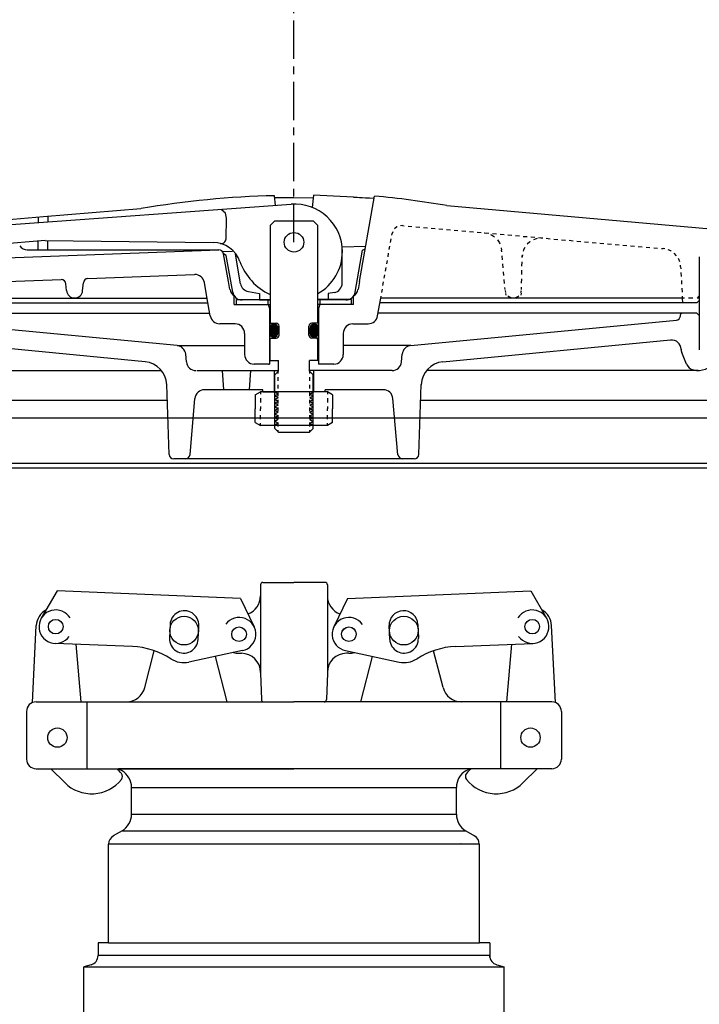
# Model space of a CAD drawing. Extents: x 1081 to 2220, y 0 to 2796.
# Tile 60 of 161: x 1562.53 to 1571.43, y 976.34 to 989.22. Entities that reach past the tile are written whole.
import ezdxf

# ---------------------------------------------------------------- set-up
doc = ezdxf.new("R2010")
doc.units = 0
doc.header["$MEASUREMENT"] = 0
doc.header["$PDSIZE"] = 1
doc.linetypes.add('CENTER1', pattern=[0.6625, 0.5, -0.075, 0.0125, -0.075])
doc.layers.get('DEFPOINTS').update_dxf_attribs({"linetype": 'CONTINUOUS'})
for name, color, linetype in [('CENTERLINE', 3, 'CENTER1'), ('DIM', 3, 'CONTINUOUS'), ('FILL-CAP', 1, 'CONTINUOUS'), ('FREEZE-LINES', 8, 'CONTINUOUS'), ('PEAGRAVEL-HATCH', 3, 'CONTINUOUS'), ('SPILL-BUCKET', 1, 'CONTINUOUS'), ('SWIVEL-ADAPTOR', 1, 'CONTINUOUS')]:
    doc.layers.add(name, color=color, linetype=linetype)
doc.styles.add('SIMPLEX', font='simplex')
doc.dimstyles.new('DIM64', dxfattribs={"dimscale": 64, "dimtxt": 0.09375, "dimasz": 0.09375, "dimexe": 0.0625, "dimexo": 0.0625, "dimgap": 0.046875, "dimtad": 1, "dimdec": 4, "dimzin": 3, "dimdsep": 46, "dimlunit": 4, "dimtxsty": 'SIMPLEX', "dimcen": 0, "dimclrd": 256, "dimclre": 256, "dimclrt": 256, "dimadec": 0, "dimazin": 0, "dimtfac": 1, "dimtdec": 4, "dimtmove": 0, "dimatfit": 3, "dimfxl": 1, "dimfrac": 2, "dimtolj": 1, "dimtzin": 0, "dimarcsym": 0})

# ---------------------------------------------------------------- blocks, each defined once
blk = doc.blocks.new('*D55')
at = {"layer": 'DEFPOINTS', "color": 0, "transparency": 16777216}
for p in [(1389.622, 978.296), (1911.122, 974.015), (1911.122, 700.523)]:
    blk.add_point(p, dxfattribs=at)
at = {"layer": 'DIM', "lineweight": -2, "transparency": 16777216}
for p, q in [((1389.622, 974.296), (1389.622, 696.523)), ((1911.122, 970.015), (1911.122, 696.523)), ((1395.622, 700.523), (1905.122, 700.523))]:
    blk.add_line(p, q, dxfattribs=at)
at = {"layer": 'DIM', "transparency": 16777216}
for points in [[(1395.622, 701.523), (1395.622, 699.523), (1389.622, 700.523)], [(1905.122, 701.523), (1905.122, 699.523), (1911.122, 700.523)]]:
    blk.add_solid(points, dxfattribs=at)
at = {"layer": 'DIM', "transparency": 16777216, "insert": (1650.372, 708.095), "char_height": 6, "attachment_point": 5, "style": 'SIMPLEX'}
blk.add_mtext('\\A1;43\'-5 1/2" (F.V. TANK SLAB)', dxfattribs=at)

msp = doc.modelspace()

# ---------------------------------------------------------------- hatches: boundary and pattern name
at = {"layer": 'PEAGRAVEL-HATCH'}
h = msp.add_hatch(dxfattribs=at)
h.set_pattern_fill('AR-SAND', color=256, scale=7.5, style=0)
h.set_pattern_definition([(37.5, (1705.354, 937.986), (-0.47245, 14.4512), [0, -11.4, 0, -12.75, 0, -12.1875]), (7.5, (1705.354, 937.986), (13.2733, 21.166), [0, -6.15, 0, -10.275, 0, -3.9375]), (327.5, (1696.129, 937.986), (23.3561, 0.0424), [0, -3.75, 0, -13.5, 0, -17.625]), (317.5, (1696.129, 937.986), (22.546, 6.5826), [0, -1.875, 0, -8.85, 0, -10.125])])
h.paths.add_polyline_path([(1570.33517, 980.73529), (1595.38964, 980.73529), (1595.38964, 937.98634), (1570.33517, 937.98634)])
h = msp.add_hatch(dxfattribs=at)
h.set_pattern_fill('AR-SAND', color=256, scale=7.5, style=0)
h.set_pattern_definition([(37.5, (1730.472, 974.765), (-0.47245, 14.4512), [0, -11.4, 0, -12.75, 0, -12.1875]), (7.5, (1730.472, 974.765), (13.2733, 21.1661), [0, -6.15, 0, -10.275, 0, -3.9375]), (327.5, (1721.247, 974.765), (23.3561, 0.04244), [0, -3.75, 0, -13.5, 0, -17.625]), (317.5, (1721.247, 974.765), (22.546, 6.5826), [0, -1.875, 0, -8.85, 0, -10.125])])
h.paths.add_polyline_path([(1517.69485, 978.01471), (1570.27181, 978.01471), (1570.27181, 974.76471), (1517.69485, 974.76471)])

# ---------------------------------------------------------------- linework, layer by layer
at = {"layer": 'CENTERLINE', "flags": 128}
msp.add_lwpolyline([(1566.12234, 986.31011), (1566.12234, 1003.62969), (1558.03335, 1011.71868), (1558.03335, 1029.03826)], dxfattribs=at)
at = {"layer": 'FILL-CAP', "color": 1, "linetype": 'Continuous'}
for p, q in [((1565.68431, 981.8277), (1565.68431, 981.68195)), ((1565.71556, 981.85895), (1566.12181, 981.85895)), ((1566.52806, 981.85895), (1566.12181, 981.85895)), ((1566.55931, 981.8277), (1566.55931, 981.68195)), ((1563.02323, 981.74882), (1562.81488, 981.39039)), ((1565.42246, 981.65034), (1563.02323, 981.74882)), ((1565.42246, 981.65034), (1565.60073, 981.27605)), ((1565.68431, 981.68195), (1565.68431, 980.67145)), ((1566.55931, 981.68195), (1566.55931, 980.68195)), ((1566.82115, 981.65034), (1566.64289, 981.27605)), ((1566.82115, 981.65034), (1569.22038, 981.74882)), ((1569.22038, 981.74882), (1569.42873, 981.39039)), ((1562.69908, 980.28698), (1562.75009, 981.29386)), ((1569.54453, 980.28698), (1569.49352, 981.29386)), ((1564.00765, 981.02033), (1562.99503, 981.0619)), ((1563.33675, 980.29645), (1563.27087, 981.05057)), ((1568.23596, 981.02033), (1569.24858, 981.0619)), ((1568.90686, 980.29645), (1568.97274, 981.05057)), ((1564.17034, 980.48421), (1564.29419, 980.96601)), ((1565.44938, 980.96816), (1564.74697, 980.81657)), ((1565.24634, 980.29721), (1565.09361, 980.89138)), ((1565.40331, 980.93195), (1565.43431, 980.93195)), ((1566.79423, 980.96816), (1567.49665, 980.81657)), ((1566.84031, 980.93195), (1566.80931, 980.93195)), ((1566.99727, 980.29721), (1567.15, 980.89138)), ((1568.07327, 980.48421), (1567.94943, 980.96601)), ((1565.68431, 980.68195), (1565.68431, 980.67145)), ((1565.68431, 980.67145), (1565.69635, 980.32661)), ((1566.55931, 980.67145), (1566.54726, 980.32661)), ((1566.55931, 980.68195), (1566.55931, 980.67145)), ((1562.74681, 980.29645), (1563.92821, 980.29645)), ((1563.41431, 979.42145), (1563.41431, 980.29645)), ((1563.92821, 980.29645), (1566.12181, 980.29645)), ((1568.3154, 980.29645), (1566.12181, 980.29645)), ((1569.49681, 980.29645), (1568.3154, 980.29645)), ((1568.82931, 979.42145), (1568.82931, 980.29645)), ((1562.62181, 980.17145), (1562.62181, 979.54645)), ((1569.62181, 980.17145), (1569.62181, 979.54645)), ((1562.74681, 979.42145), (1566.12181, 979.42145)), ((1562.93898, 979.42145), (1563.12183, 979.23933)), ((1569.49681, 979.42145), (1566.12181, 979.42145)), ((1569.30464, 979.42145), (1569.12178, 979.23933))]:
    msp.add_line(p, q, dxfattribs=at)
at = {"layer": 'FILL-CAP', "color": 5, "linetype": 'Continuous'}
for p, q in [((1564.50119, 981.30909), (1564.49381, 981.12924)), ((1564.86849, 981.11386), (1564.87587, 981.29371)), ((1567.37512, 981.11386), (1567.36774, 981.29371)), ((1567.74242, 981.30909), (1567.74981, 981.12924))]:
    msp.add_line(p, q, dxfattribs=at)
at = {"layer": 'FILL-CAP', "color": 7, "linetype": 'Continuous'}
for centre, radius in [((1564.68431, 981.22845), 0.1875), ((1567.55931, 981.22845), 0.1875), ((1563.004, 981.28046), 0.0955), ((1565.40331, 981.18195), 0.0955), ((1566.84031, 981.18195), 0.096), ((1566.84031, 981.18195), 0.0955), ((1569.23961, 981.28046), 0.0955), ((1563.02631, 979.82845), 0.126), ((1569.21731, 979.82845), 0.126)]:
    msp.add_circle(centre, radius, dxfattribs=at)
at = {"layer": 'FILL-CAP', "color": 1, "linetype": 'Continuous'}
for centre, radius, start, end in [((1565.71556, 981.8277), 0.03125, 90, 180), ((1566.52806, 981.8277), 0.03125, 0, 90), ((1565.43431, 981.68195), 0.25, 289.892293, 0), ((1566.80931, 981.68195), 0.25, 180, 250.107707), ((1562.99977, 981.28121), 0.25, 119.01975, 177.100106), ((1563.00408, 981.28046), 0.2188, 31.207475, 324.090131), ((1564.68853, 981.3014), 0.1875, 357.64961, 177.64961), ((1565.40455, 981.18188), 0.2187, 281.184003, 143.400114), ((1566.84031, 981.18195), 0.2187, 35.923386, 258.139497), ((1567.55508, 981.3014), 0.1875, 2.35039, 182.35039), ((1569.23953, 981.28046), 0.2188, 215.909869, 148.792525), ((1569.24384, 981.28121), 0.25, 2.899894, 60.98025), ((1564.68115, 981.12155), 0.1875, 177.64961, 357.649627), ((1567.56246, 981.12155), 0.1875, 182.350373, 2.35039), ((1563.96664, 980.02117), 1, 57.003012, 87.64961), ((1568.27697, 980.02117), 1, 92.35039, 122.996988), ((1565.40331, 981.18195), 0.25, 253.199633, 269.999877), ((1565.43431, 980.68195), 0.25, 0, 90), ((1566.80931, 980.68195), 0.25, 90, 180), ((1566.84031, 981.18195), 0.25, 270.000123, 286.800367), ((1564.68115, 981.12155), 0.312, 237.003012, 282.178318), ((1567.56246, 981.12155), 0.312, 257.821682, 302.996988), ((1563.92821, 980.54645), 0.25, 270, 345.58427), ((1568.3154, 980.54645), 0.25, 194.41573, 270), ((1562.74681, 980.17145), 0.125, 90, 180), ((1565.72758, 980.3277), 0.03125, 182, 270), ((1566.51603, 980.3277), 0.03125, 270, 358), ((1569.49681, 980.17145), 0.125, 0, 90), ((1562.74681, 979.54645), 0.125, 180, 270), ((1569.49681, 979.54645), 0.125, 270, 0), ((1563.48488, 979.03469), 0.5, 40.753152, 50.670514), ((1563.8163, 979.32029), 0.0625, 321.339848, 40.753152), ((1568.42731, 979.32029), 0.0625, 139.246848, 218.660152), ((1568.75873, 979.03469), 0.5, 129.329486, 139.246848), ((1563.47467, 979.5936), 0.5, 225.115836, 321.339848), ((1568.76894, 979.5936), 0.5, 218.660152, 314.884164)]:
    msp.add_arc(centre, radius, start, end, dxfattribs=at)
at = {"layer": 'FREEZE-LINES', "linetype": 'Continuous'}
msp.add_line((1080.74363, 984.01471), (2124.74363, 984.01471), dxfattribs=at)
at = {"layer": 'SPILL-BUCKET', "linetype": 'Continuous'}
for p, q in [((1566.37715, 986.92529), (1566.3601, 986.76749)), ((1566.63837, 986.91569), (1566.37715, 986.92529)), ((1561.69774, 986.49029), (1566.08609, 986.80907)), ((1565.88032, 986.79415), (1565.86646, 986.91996)), ((1565.86966, 986.89437), (1566.12127, 986.8965)), ((1566.12127, 986.8965), (1566.37396, 986.8933)), ((1566.89958, 986.90183), (1566.63837, 986.91569)), ((1566.89958, 986.90183), (1566.90491, 986.90076)), ((1566.90491, 986.90076), (1566.9145, 986.90076)), ((1566.9145, 986.90076), (1566.93049, 986.8997)), ((1566.93049, 986.8997), (1566.95075, 986.89863)), ((1566.95075, 986.89863), (1566.97954, 986.89756)), ((1566.97847, 985.79621), (1567.17571, 986.91462)), ((1566.97954, 986.89756), (1567.01472, 986.89543)), ((1567.01472, 986.89543), (1567.05737, 986.8933)), ((1567.05737, 986.8933), (1567.10961, 986.89117)), ((1567.10961, 986.89117), (1567.17145, 986.88797)), ((1562.846, 986.64595), (1564.12007, 986.75043)), ((1565.17025, 986.74297), (1565.22676, 986.69606)), ((1565.23848, 986.62356), (1565.22782, 986.68966)), ((1568.12354, 986.79095), (1571.76984, 986.46897)), ((1561.57193, 986.53827), (1562.846, 986.64595)), ((1562.77457, 986.63955), (1562.77457, 986.56812)), ((1562.89931, 986.65021), (1562.89931, 986.57772)), ((1565.23422, 986.35595), (1565.23848, 986.62356)), ((1565.87179, 986.59158), (1565.80889, 986.52867)), ((1565.87179, 986.59158), (1566.37182, 986.59158)), ((1566.43473, 986.52867), (1566.37182, 986.59158)), ((1565.80889, 986.52867), (1565.80889, 985.25247)), ((1566.43473, 985.25247), (1566.43473, 986.52867)), ((1567.40281, 986.4018), (1567.40707, 986.42525)), ((1567.41454, 986.44658), (1567.40707, 986.42525)), ((1567.44012, 986.49029), (1567.43799, 986.48602)), ((1567.46998, 986.51268), (1567.44012, 986.49029)), ((1567.47424, 986.51481), (1567.46998, 986.51268)), ((1567.54141, 986.5276), (1567.51795, 986.52654)), ((1567.54141, 986.5276), (1567.56593, 986.52547)), ((1567.61604, 986.52121), (1567.66615, 986.51694)), ((1567.71733, 986.51268), (1567.76744, 986.50841)), ((1567.81755, 986.50308), (1567.86766, 986.49882)), ((1567.91777, 986.49455), (1567.96788, 986.49029)), ((1568.01799, 986.48602), (1568.0681, 986.48176)), ((1568.11821, 986.47749), (1568.16832, 986.47216)), ((1568.21843, 986.4679), (1568.26854, 986.46363)), ((1568.31971, 986.45937), (1568.36982, 986.45511)), ((1568.41993, 986.45084), (1568.47004, 986.44551)), ((1568.52015, 986.44125), (1568.57026, 986.43698)), ((1568.61291, 986.43591), (1568.6417, 986.43058)), ((1568.62037, 986.43272), (1568.67048, 986.42845)), ((1568.69607, 986.41246), (1568.7078, 986.40819)), ((1568.7078, 986.40819), (1568.74618, 986.38261)), ((1568.72059, 986.42419), (1568.7707, 986.41992)), ((1568.82081, 986.41459), (1568.87092, 986.41033)), ((1562.86732, 986.33143), (1561.71693, 986.24294)), ((1562.77457, 986.21202), (1562.77457, 986.32397)), ((1562.86732, 986.33143), (1565.0647, 986.30797)), ((1562.89931, 986.21202), (1562.89931, 986.33036)), ((1567.38575, 986.30797), (1567.39428, 986.35488)), ((1568.7867, 986.34209), (1568.81228, 986.30371)), ((1568.81228, 986.30371), (1568.81655, 986.29198)), ((1568.9221, 986.40606), (1568.97221, 986.4018)), ((1569.02232, 986.39753), (1569.07243, 986.39327)), ((1569.12254, 986.38794), (1569.17265, 986.38367)), ((1569.17372, 986.28665), (1569.17265, 986.28452)), ((1569.20783, 986.3165), (1569.17372, 986.28665)), ((1569.20996, 986.31864), (1569.20783, 986.3165)), ((1569.22276, 986.37941), (1569.27287, 986.37514)), ((1569.28993, 986.35702), (1569.25474, 986.34422)), ((1569.30379, 986.36022), (1569.28993, 986.35702)), ((1569.32298, 986.37088), (1569.37309, 986.36661)), ((1569.37949, 986.36555), (1569.3539, 986.36555)), ((1569.4232, 986.36235), (1569.47331, 986.35702)), ((1569.52448, 986.35275), (1569.5746, 986.34849)), ((1569.62471, 986.34422), (1569.67481, 986.33996)), ((1569.72492, 986.33569), (1569.77503, 986.33036)), ((1569.82515, 986.3261), (1569.87526, 986.32183)), ((1569.92536, 986.31757), (1569.97547, 986.31331)), ((1570.02558, 986.30904), (1570.0757, 986.30478)), ((1570.12687, 986.29945), (1570.17698, 986.29518)), ((1570.22709, 986.29091), (1570.2772, 986.28665)), ((1570.32731, 986.28239), (1570.37742, 986.27812)), ((1561.45998, 986.07555), (1565.1372, 986.21202)), ((1562.6317, 986.21202), (1565.13826, 986.21202)), ((1565.18304, 986.1907), (1565.31845, 986.19603)), ((1565.23529, 986.13845), (1565.2001, 986.15871)), ((1565.26514, 985.79621), (1565.20117, 986.16084)), ((1565.424, 985.76529), (1565.3547, 986.15658)), ((1566.75458, 986.24933), (1567.06057, 986.26106)), ((1566.75458, 985.77596), (1566.75458, 986.24933)), ((1566.9241, 985.65868), (1567.02005, 986.20562)), ((1567.02005, 986.20562), (1567.05524, 986.22481)), ((1567.3527, 986.12033), (1567.36123, 986.16724)), ((1567.36976, 986.21415), (1567.37829, 986.26106)), ((1568.83467, 986.23761), (1568.84, 986.20882)), ((1568.84214, 986.18323), (1568.84, 986.20882)), ((1569.12574, 986.20989), (1569.12147, 986.19603)), ((1569.1428, 986.24294), (1569.12574, 986.20989)), ((1570.42753, 986.27279), (1570.47764, 986.26853)), ((1570.52775, 986.26426), (1570.57786, 986.26)), ((1570.62797, 986.25573), (1570.67808, 986.25147)), ((1570.72926, 986.2472), (1570.77937, 986.24187)), ((1570.82948, 986.23761), (1570.87959, 986.23334)), ((1570.9297, 986.22908), (1570.95422, 986.22694)), ((1570.97661, 986.22268), (1570.95422, 986.22694)), ((1571.05231, 986.19709), (1571.01925, 986.21095)), ((1571.05977, 986.19176), (1571.05231, 986.19709)), ((1571.12694, 986.13419), (1571.09602, 986.16617)), ((1565.32058, 985.65868), (1565.23529, 986.13845)), ((1567.33671, 986.0265), (1567.34524, 986.07342)), ((1568.85173, 986.07981), (1568.8464, 986.13099)), ((1568.86026, 985.97746), (1568.856, 986.02864)), ((1569.10548, 985.99878), (1569.10655, 986.05423)), ((1569.11081, 986.14592), (1569.10761, 986.12033)), ((1569.10761, 986.10967), (1569.10761, 986.13739)), ((1571.15679, 986.08834), (1571.15146, 986.09687)), ((1571.16958, 986.05636), (1571.15679, 986.08834)), ((1571.42653, 986.12139), (1571.42653, 984.9017)), ((1567.31965, 985.93268), (1567.32818, 985.97959)), ((1568.86986, 985.87404), (1568.86453, 985.92522)), ((1569.10335, 985.8879), (1569.10441, 985.94334)), ((1571.18238, 985.99026), (1571.17918, 986.01264)), ((1571.18238, 985.99026), (1571.18344, 985.96467)), ((1571.18664, 985.91349), (1571.18878, 985.86232)), ((1561.47171, 985.76316), (1563.07523, 985.82287)), ((1563.14453, 985.67787), (1563.13707, 985.76849)), ((1563.3567, 985.67787), (1563.36629, 985.77915)), ((1563.426, 985.83566), (1564.82161, 985.8879)), ((1564.9826, 985.59684), (1564.94955, 985.78449)), ((1565.28433, 985.69066), (1565.26514, 985.79621)), ((1566.97847, 985.79621), (1566.96035, 985.69066)), ((1567.2866, 985.74504), (1567.29513, 985.79195)), ((1567.30365, 985.83886), (1567.31218, 985.88577)), ((1568.87839, 985.77063), (1568.87412, 985.82287)), ((1569.10122, 985.77702), (1569.10228, 985.83246)), ((1571.19197, 985.81114), (1571.19411, 985.75996)), ((1565.52528, 985.66401), (1565.67242, 985.63842)), ((1565.67242, 985.63842), (1565.67242, 985.55526)), ((1566.65116, 985.65228), (1566.5712, 985.63842)), ((1566.5712, 985.63842), (1566.5712, 985.55526)), ((1567.2706, 985.65121), (1567.27913, 985.69813)), ((1568.88478, 985.69386), (1568.88265, 985.71945)), ((1568.88692, 985.67787), (1568.89225, 985.65228)), ((1568.89011, 985.63842), (1568.89651, 985.61603)), ((1569.09269, 985.65228), (1569.09908, 985.67787)), ((1569.09375, 985.61923), (1569.09908, 985.64268)), ((1569.10015, 985.69386), (1569.10015, 985.72158)), ((1571.1973, 985.70879), (1571.2005, 985.65761)), ((1561.03991, 985.58085), (1563.26714, 985.58085)), ((1561.03991, 985.51901), (1564.99646, 985.51901)), ((1563.26714, 985.58085), (1564.9858, 985.58085)), ((1565.02738, 985.34629), (1564.9826, 985.59684)), ((1565.34084, 985.49769), (1565.34084, 985.60857)), ((1565.37069, 985.55952), (1565.80889, 985.55952)), ((1565.37069, 985.49769), (1565.37069, 985.55952)), ((1565.67242, 985.55526), (1565.44319, 985.55526)), ((1565.67242, 985.55526), (1565.80889, 985.55526)), ((1565.77797, 985.56059), (1565.77797, 985.49769)), ((1566.87292, 985.55952), (1566.43473, 985.55952)), ((1566.5712, 985.55526), (1566.43473, 985.55526)), ((1566.46565, 985.49769), (1566.46565, 985.55952)), ((1566.80042, 985.55526), (1566.5712, 985.55526)), ((1566.87292, 985.55846), (1566.87186, 985.55952)), ((1566.87292, 985.49769), (1566.87292, 985.55952)), ((1566.90277, 985.49769), (1566.90277, 985.60869)), ((1567.2173, 985.34629), (1567.25781, 985.58085)), ((1571.2037, 985.51901), (1567.24715, 985.51901)), ((1567.25781, 985.58085), (1567.26207, 985.6043)), ((1568.65556, 985.58085), (1567.25781, 985.58085)), ((1571.2037, 985.58085), (1568.65556, 985.58085)), ((1568.92103, 985.60963), (1568.93276, 985.59897)), ((1568.92956, 985.58511), (1568.95195, 985.58085)), ((1568.93276, 985.59897), (1568.96155, 985.58618)), ((1568.96155, 985.58618), (1568.96688, 985.58511)), ((1569.01912, 985.58511), (1569.02339, 985.58618)), ((1569.02339, 985.58618), (1569.05217, 985.59897)), ((1569.03725, 985.58085), (1569.0607, 985.58618)), ((1569.05217, 985.59897), (1569.0639, 985.60963)), ((1571.20264, 985.60643), (1571.2037, 985.58085)), ((1571.23142, 985.58085), (1571.2037, 985.58085)), ((1571.2037, 985.58085), (1571.2069, 985.51901)), ((1571.39455, 985.51901), (1571.2037, 985.51901)), ((1571.3423, 985.58085), (1571.28686, 985.58085)), ((1571.39455, 985.51901), (1571.42653, 985.54993)), ((1571.42653, 985.58085), (1571.39881, 985.58085)), ((1571.40201, 985.58085), (1571.42653, 985.60525)), ((1560.84907, 985.38361), (1565.02099, 985.38361)), ((1565.34084, 985.49769), (1565.80889, 985.49769)), ((1565.37069, 985.49769), (1565.80889, 985.49769)), ((1565.78223, 985.49769), (1565.80142, 985.44331)), ((1565.80142, 985.44331), (1565.80142, 984.71618)), ((1566.90277, 985.49769), (1566.43473, 985.49769)), ((1566.90277, 985.49769), (1566.43473, 985.49769)), ((1566.46245, 985.49769), (1566.44219, 985.44331)), ((1566.44219, 985.44331), (1566.44219, 984.71618)), ((1571.39455, 985.38361), (1567.22369, 985.38361)), ((1571.17918, 985.34416), (1571.18344, 985.38361)), ((1571.18238, 985.37294), (1571.19197, 985.38361)), ((1571.42653, 985.35162), (1571.39455, 985.38361)), ((1564.59239, 984.95927), (1561.11881, 985.28978)), ((1565.80889, 985.25247), (1565.88885, 985.25247)), ((1566.43473, 985.25247), (1566.35476, 985.25247)), ((1567.65123, 984.95927), (1571.12587, 985.28978)), ((1565.3515, 985.24287), (1565.14999, 985.24287)), ((1565.47624, 985.11813), (1565.47624, 984.84093)), ((1565.92723, 985.09467), (1565.92723, 985.21302)), ((1566.31638, 985.09467), (1566.31638, 985.21302)), ((1566.76737, 985.11813), (1566.76737, 984.84093)), ((1566.89211, 985.24287), (1567.09362, 985.24287)), ((1564.17445, 984.7471), (1561.19237, 985.03177)), ((1565.80889, 984.76203), (1565.80889, 985.05523)), ((1565.80889, 985.05523), (1565.88885, 985.05523)), ((1566.43473, 985.05523), (1566.35476, 985.05523)), ((1566.41767, 985.05523), (1566.43473, 985.03817)), ((1566.43473, 984.76203), (1566.43473, 985.05523)), ((1568.06916, 984.7471), (1571.05124, 985.03177)), ((1564.59239, 984.95927), (1565.47624, 984.95927)), ((1567.65123, 984.95927), (1566.76737, 984.95927)), ((1571.26021, 984.71405), (1571.1973, 984.86651)), ((1564.71393, 984.74497), (1564.7054, 984.84519)), ((1565.80889, 984.76203), (1565.9187, 984.76203)), ((1565.9187, 984.62236), (1565.9187, 984.76203)), ((1566.43473, 984.76203), (1566.32491, 984.76203)), ((1566.32491, 984.62236), (1566.32491, 984.76203)), ((1567.52968, 984.74497), (1567.53821, 984.84519)), ((1560.83307, 984.63302), (1564.38768, 984.63302)), ((1564.84933, 984.63089), (1565.9187, 984.63089)), ((1565.20224, 984.38034), (1565.18518, 984.63089)), ((1565.54128, 984.38034), (1565.5594, 984.63089)), ((1565.78863, 984.71618), (1565.60098, 984.71618)), ((1565.78863, 984.71618), (1565.80142, 984.71618)), ((1565.86433, 984.63089), (1565.86433, 984.35155)), ((1565.9187, 984.62236), (1565.87179, 984.57545)), ((1565.9155, 984.59464), (1565.9155, 984.61916)), ((1567.40494, 984.63089), (1566.32491, 984.63089)), ((1566.32491, 984.62236), (1566.37182, 984.57545)), ((1566.32811, 984.59464), (1566.32811, 984.61916)), ((1566.37929, 984.63089), (1566.37929, 984.35155)), ((1566.64263, 984.71618), (1566.44219, 984.71618)), ((1571.41054, 984.63302), (1567.85593, 984.63302)), ((1565.87179, 983.87178), (1565.87179, 984.57545)), ((1565.9155, 984.49549), (1565.9155, 984.54453)), ((1566.32811, 984.49549), (1566.32811, 984.54453)), ((1566.37182, 983.87178), (1566.37182, 984.57545)), ((1564.48897, 983.5338), (1564.45698, 984.44751)), ((1565.71506, 984.38034), (1564.95062, 984.38034)), ((1565.61591, 984.31211), (1565.68414, 984.35155)), ((1566.55947, 984.35155), (1565.68414, 984.35155)), ((1565.68414, 984.35155), (1565.68414, 984.32383)), ((1565.71506, 984.35155), (1565.71506, 984.38034)), ((1565.71506, 984.35155), (1565.86433, 984.35155)), ((1565.9155, 984.39633), (1565.9155, 984.44644)), ((1565.9155, 984.29718), (1565.9155, 984.34729)), ((1566.32811, 984.39633), (1566.32811, 984.44644)), ((1566.32811, 984.29718), (1566.32811, 984.34729)), ((1566.52855, 984.35155), (1566.37929, 984.35155)), ((1566.52855, 984.35155), (1566.52855, 984.38034)), ((1567.29299, 984.38034), (1566.52855, 984.38034)), ((1566.6277, 984.31211), (1566.55947, 984.35155)), ((1566.55947, 984.35155), (1566.55947, 984.32383)), ((1567.75464, 983.5338), (1567.78663, 984.44751)), ((1564.46422, 984.24067), (1560.68274, 984.24067)), ((1564.76191, 983.5306), (1564.82588, 984.26626)), ((1565.61591, 984.31211), (1565.61591, 984.13192)), ((1565.68414, 984.26946), (1565.68414, 984.21402)), ((1565.9155, 984.19909), (1565.9155, 984.24814)), ((1566.32811, 984.19909), (1566.32811, 984.24814)), ((1566.55947, 984.26946), (1566.55947, 984.21402)), ((1566.6277, 984.31211), (1566.6277, 984.13192)), ((1567.48171, 983.5306), (1567.41773, 984.26626)), ((1571.56087, 984.24067), (1567.77917, 984.24067)), ((1565.61591, 983.95281), (1565.61591, 984.13192)), ((1565.68414, 984.15964), (1565.68414, 984.13192)), ((1565.68414, 984.10527), (1565.68414, 984.13192)), ((1565.9155, 984.09994), (1565.9155, 984.14898)), ((1566.32811, 984.09994), (1566.32811, 984.14898)), ((1566.55947, 984.15964), (1566.55947, 984.13192)), ((1566.55947, 984.10527), (1566.55947, 984.13192)), ((1566.6277, 983.95281), (1566.6277, 984.13192)), ((1565.68414, 983.99545), (1565.68414, 984.04983)), ((1565.9155, 984.00078), (1565.9155, 984.04983)), ((1566.32811, 984.00078), (1566.32811, 984.04983)), ((1566.55947, 983.99545), (1566.55947, 984.04983)), ((1565.61591, 983.95281), (1565.68414, 983.91336)), ((1565.68414, 983.91336), (1565.68414, 983.94108)), ((1566.55947, 983.91336), (1565.68414, 983.91336)), ((1565.87179, 983.87178), (1565.9187, 983.8238)), ((1565.9155, 983.90163), (1565.9155, 983.95067)), ((1565.9155, 983.827), (1565.9155, 983.85259)), ((1566.32491, 983.8238), (1566.37182, 983.87178)), ((1566.32811, 983.90163), (1566.32811, 983.95067)), ((1566.32811, 983.827), (1566.32811, 983.85259)), ((1566.6277, 983.95281), (1566.55947, 983.91336)), ((1566.55947, 983.91336), (1566.55947, 983.94108)), ((1565.9187, 983.8238), (1566.32491, 983.8238)), ((1567.69494, 983.47516), (1564.54867, 983.47516)), ((1560.52922, 983.35895), (1571.7144, 983.35895)), ((1560.67955, 983.42185), (1566.12234, 983.42185)), ((1560.75418, 983.42185), (1571.48837, 983.42185)), ((1566.12234, 983.42185), (1571.56407, 983.42185))]:
    msp.add_line(p, q, dxfattribs=at)
at = {"layer": 'SPILL-BUCKET', "color": 7, "linetype": 'Continuous'}
for p, q in [((1565.80142, 985.18956), (1565.90058, 985.09041)), ((1565.80142, 985.1885), (1565.90058, 985.08934)), ((1565.80142, 985.18636), (1565.89951, 985.08934)), ((1565.80142, 985.1853), (1565.89951, 985.08828)), ((1565.80142, 985.18423), (1565.89844, 985.08721)), ((1565.80142, 985.18423), (1565.80142, 985.12453)), ((1565.80142, 985.18317), (1565.89738, 985.08721)), ((1565.80142, 985.18103), (1565.89738, 985.08614)), ((1565.80142, 985.17997), (1565.89631, 985.08508)), ((1565.80142, 985.1789), (1565.89525, 985.08508)), ((1565.80142, 985.17677), (1565.89525, 985.08401)), ((1565.80142, 985.1757), (1565.89418, 985.08295)), ((1565.80142, 985.17464), (1565.89311, 985.08295)), ((1565.80142, 985.1725), (1565.89205, 985.08188)), ((1565.80142, 985.17144), (1565.89205, 985.08081)), ((1565.80142, 985.17037), (1565.89098, 985.08081)), ((1565.80142, 985.16824), (1565.88991, 985.07975)), ((1565.80142, 985.16717), (1565.88885, 985.07975)), ((1565.80142, 985.16611), (1565.88885, 985.07868)), ((1565.80142, 985.16397), (1565.88778, 985.07868)), ((1565.80142, 985.16291), (1565.88672, 985.07762)), ((1565.80142, 985.16184), (1565.88565, 985.07762)), ((1565.80142, 985.15971), (1565.88458, 985.07655)), ((1565.80142, 985.15864), (1565.88458, 985.07655)), ((1565.80142, 985.15758), (1565.88352, 985.07548)), ((1565.80142, 985.15545), (1565.88245, 985.07548)), ((1565.80142, 985.15438), (1565.88138, 985.07442)), ((1565.80142, 985.15331), (1565.88032, 985.07442)), ((1565.80142, 985.15118), (1565.87925, 985.07335)), ((1565.80142, 985.15011), (1565.87819, 985.07335)), ((1565.80142, 985.14905), (1565.87712, 985.07335)), ((1565.80142, 985.14692), (1565.87605, 985.07228)), ((1565.80142, 985.14585), (1565.87499, 985.07228)), ((1565.80142, 985.14478), (1565.87392, 985.07228)), ((1565.80142, 985.14265), (1565.87286, 985.07122)), ((1565.80142, 985.14158), (1565.87179, 985.07122)), ((1565.80142, 985.14052), (1565.87072, 985.07122)), ((1565.80142, 985.13839), (1565.86966, 985.07015)), ((1565.80142, 985.13732), (1565.86859, 985.07015)), ((1565.80142, 985.13625), (1565.86752, 985.07015)), ((1565.80142, 985.13412), (1565.86646, 985.07015)), ((1565.80142, 985.13306), (1565.86539, 985.07015)), ((1565.80142, 985.13199), (1565.86326, 985.06909)), ((1565.80142, 985.12986), (1565.86219, 985.06909)), ((1565.80142, 985.12879), (1565.86113, 985.06909)), ((1565.80142, 985.12772), (1565.86006, 985.06909)), ((1565.80142, 985.12559), (1565.859, 985.06909)), ((1565.80142, 985.12453), (1565.85686, 985.06909)), ((1565.80142, 985.12346), (1565.8558, 985.06909)), ((1565.80142, 985.12133), (1565.85473, 985.06909)), ((1565.80142, 985.12026), (1565.8526, 985.06909)), ((1565.80142, 985.1192), (1565.85153, 985.06909)), ((1565.80249, 985.19596), (1565.90377, 985.09467)), ((1565.80249, 985.19489), (1565.90377, 985.09361)), ((1565.80249, 985.19276), (1565.90271, 985.09254)), ((1565.80249, 985.19169), (1565.90164, 985.09254)), ((1565.80249, 985.19063), (1565.90164, 985.09148)), ((1565.80355, 985.20023), (1565.90591, 985.09787)), ((1565.80355, 985.19916), (1565.90591, 985.09681)), ((1565.80355, 985.19809), (1565.90484, 985.09681)), ((1565.80355, 985.19703), (1565.90484, 985.09574)), ((1565.80462, 985.20342), (1565.90697, 985.10107)), ((1565.80462, 985.20236), (1565.90697, 985.1)), ((1565.80462, 985.20129), (1565.90697, 985.09894)), ((1565.80569, 985.20555), (1565.90804, 985.1032)), ((1565.80569, 985.20449), (1565.90804, 985.10214)), ((1565.80675, 985.20769), (1565.90911, 985.1064)), ((1565.80675, 985.20769), (1565.90911, 985.10534)), ((1565.80675, 985.20662), (1565.90911, 985.10427)), ((1565.80782, 985.20982), (1565.91017, 985.10853)), ((1565.80782, 985.20875), (1565.91017, 985.10747)), ((1565.80889, 985.21195), (1565.91124, 985.11067)), ((1565.80889, 985.21089), (1565.91017, 985.1096)), ((1565.88885, 985.116), (1565.80889, 985.12026)), ((1565.80995, 985.21409), (1565.91124, 985.1128)), ((1565.80995, 985.21302), (1565.91124, 985.11173)), ((1565.81102, 985.21515), (1565.9123, 985.11493)), ((1565.81102, 985.21409), (1565.91124, 985.11386)), ((1565.81208, 985.21622), (1565.9123, 985.116)), ((1565.81315, 985.21728), (1565.9123, 985.11813)), ((1565.81315, 985.21728), (1565.9123, 985.11706)), ((1565.81422, 985.21941), (1565.9123, 985.12133)), ((1565.81422, 985.21835), (1565.9123, 985.12026)), ((1565.81528, 985.22048), (1565.9123, 985.12239)), ((1565.81635, 985.22155), (1565.9123, 985.12559)), ((1565.81635, 985.22048), (1565.9123, 985.12453)), ((1565.81742, 985.22261), (1565.9123, 985.12772)), ((1565.81742, 985.22261), (1565.9123, 985.12666)), ((1565.81848, 985.22368), (1565.9123, 985.12986)), ((1565.81955, 985.22475), (1565.9123, 985.13199)), ((1565.81955, 985.22475), (1565.9123, 985.13092)), ((1565.82061, 985.22581), (1565.9123, 985.13412)), ((1565.82168, 985.22688), (1565.9123, 985.13519)), ((1565.82275, 985.22795), (1565.9123, 985.13839)), ((1565.82275, 985.22688), (1565.9123, 985.13625)), ((1565.82381, 985.22795), (1565.9123, 985.13945)), ((1565.82488, 985.22901), (1565.9123, 985.14052)), ((1565.82594, 985.23008), (1565.9123, 985.14372)), ((1565.82594, 985.22901), (1565.9123, 985.14265)), ((1565.82701, 985.23114), (1565.9123, 985.14478)), ((1565.82808, 985.23114), (1565.9123, 985.14692)), ((1565.82914, 985.23221), (1565.9123, 985.14798)), ((1565.83021, 985.23221), (1565.9123, 985.14905)), ((1565.83128, 985.23328), (1565.9123, 985.15225)), ((1565.83128, 985.23221), (1565.9123, 985.15118)), ((1565.83234, 985.23328), (1565.9123, 985.15331)), ((1565.83341, 985.23434), (1565.9123, 985.15545)), ((1565.83447, 985.23434), (1565.9123, 985.15651)), ((1565.83554, 985.23541), (1565.9123, 985.15758)), ((1565.83661, 985.23541), (1565.9123, 985.15971)), ((1565.83767, 985.23541), (1565.9123, 985.16078)), ((1565.83874, 985.23647), (1565.9123, 985.16184)), ((1565.8398, 985.23647), (1565.9123, 985.16397)), ((1565.84087, 985.23647), (1565.9123, 985.16504)), ((1565.84194, 985.23754), (1565.9123, 985.16611)), ((1565.843, 985.23754), (1565.9123, 985.16824)), ((1565.84407, 985.23754), (1565.9123, 985.16931)), ((1565.84514, 985.23754), (1565.9123, 985.17037)), ((1565.8462, 985.23861), (1565.9123, 985.1725)), ((1565.84727, 985.23861), (1565.9123, 985.17357)), ((1565.8494, 985.23861), (1565.9123, 985.17464)), ((1565.85047, 985.23861), (1565.9123, 985.17677)), ((1565.85153, 985.23861), (1565.9123, 985.17783)), ((1565.8526, 985.23967), (1565.9123, 985.1789)), ((1565.85366, 985.23967), (1565.9123, 985.18103)), ((1565.8558, 985.23967), (1565.9123, 985.1821)), ((1565.85686, 985.23967), (1565.9123, 985.18317)), ((1565.85793, 985.23967), (1565.9123, 985.1853)), ((1565.86006, 985.23967), (1565.9123, 985.18636)), ((1565.86113, 985.23967), (1565.9123, 985.18743)), ((1565.86326, 985.23861), (1565.9123, 985.18956)), ((1565.86433, 985.23861), (1565.9123, 985.19063)), ((1565.86646, 985.23861), (1565.9123, 985.19276)), ((1565.86752, 985.23861), (1565.91124, 985.19383)), ((1565.86966, 985.23754), (1565.91124, 985.19596)), ((1565.87179, 985.23754), (1565.91124, 985.19809)), ((1565.87392, 985.23647), (1565.91017, 985.20023)), ((1565.87499, 985.23647), (1565.90911, 985.20236)), ((1565.87819, 985.23541), (1565.90911, 985.20449)), ((1565.88032, 985.23434), (1565.90804, 985.20662)), ((1565.88352, 985.23328), (1565.90591, 985.20982)), ((1565.88672, 985.23114), (1565.90484, 985.21302)), ((1565.89098, 985.22795), (1565.90164, 985.21728)), ((1565.9123, 985.12453), (1565.9123, 985.18423)), ((1566.33131, 985.19169), (1566.43153, 985.09254)), ((1566.33131, 985.19063), (1566.43046, 985.09148)), ((1566.33131, 985.18956), (1566.43046, 985.09041)), ((1566.33131, 985.1885), (1566.4294, 985.08934)), ((1566.33131, 985.18636), (1566.4294, 985.08934)), ((1566.33131, 985.1853), (1566.42833, 985.08828)), ((1566.33131, 985.18423), (1566.42726, 985.08721)), ((1566.33131, 985.18423), (1566.33131, 985.12453)), ((1566.33131, 985.18317), (1566.42726, 985.08721)), ((1566.33131, 985.18103), (1566.4262, 985.08614)), ((1566.33131, 985.17997), (1566.42513, 985.08508)), ((1566.33131, 985.1789), (1566.42513, 985.08508)), ((1566.33131, 985.17677), (1566.42407, 985.08401)), ((1566.33131, 985.1757), (1566.423, 985.08295)), ((1566.33131, 985.17464), (1566.423, 985.08295)), ((1566.33131, 985.1725), (1566.42193, 985.08188)), ((1566.33131, 985.17144), (1566.42087, 985.08081)), ((1566.33131, 985.17037), (1566.42087, 985.08081)), ((1566.33131, 985.16824), (1566.4198, 985.07975)), ((1566.33131, 985.16717), (1566.41873, 985.07975)), ((1566.33131, 985.16611), (1566.41767, 985.07868)), ((1566.33131, 985.16397), (1566.4166, 985.07868)), ((1566.33131, 985.16291), (1566.4166, 985.07762)), ((1566.33131, 985.16184), (1566.41554, 985.07762)), ((1566.33131, 985.15971), (1566.41447, 985.07655)), ((1566.33131, 985.15864), (1566.4134, 985.07655)), ((1566.33131, 985.15758), (1566.41234, 985.07548)), ((1566.33131, 985.15545), (1566.41127, 985.07548)), ((1566.33131, 985.15438), (1566.4102, 985.07442)), ((1566.33131, 985.15331), (1566.4102, 985.07442)), ((1566.33131, 985.15118), (1566.40914, 985.07335)), ((1566.33131, 985.15011), (1566.40807, 985.07335)), ((1566.33131, 985.14905), (1566.40701, 985.07335)), ((1566.33131, 985.14692), (1566.40594, 985.07228)), ((1566.33131, 985.14585), (1566.40487, 985.07228)), ((1566.33131, 985.14478), (1566.40381, 985.07228)), ((1566.33131, 985.14265), (1566.40274, 985.07122)), ((1566.33131, 985.14158), (1566.40168, 985.07122)), ((1566.33131, 985.14052), (1566.40061, 985.07122)), ((1566.33131, 985.13839), (1566.39954, 985.07015)), ((1566.33131, 985.13732), (1566.39848, 985.07015)), ((1566.33131, 985.13625), (1566.39741, 985.07015)), ((1566.33131, 985.13412), (1566.39528, 985.07015)), ((1566.33131, 985.13306), (1566.39421, 985.07015)), ((1566.33131, 985.13199), (1566.39315, 985.06909)), ((1566.33131, 985.12986), (1566.39208, 985.06909)), ((1566.33131, 985.12879), (1566.39101, 985.06909)), ((1566.33131, 985.12772), (1566.38888, 985.06909)), ((1566.33131, 985.12559), (1566.38782, 985.06909)), ((1566.33131, 985.12453), (1566.38675, 985.06909)), ((1566.33131, 985.12346), (1566.38462, 985.06909)), ((1566.33131, 985.12133), (1566.38355, 985.06909)), ((1566.33131, 985.12026), (1566.38248, 985.06909)), ((1566.33131, 985.1192), (1566.38035, 985.06909)), ((1566.33237, 985.19809), (1566.43473, 985.09681)), ((1566.33237, 985.19703), (1566.43366, 985.09574)), ((1566.33237, 985.19596), (1566.43366, 985.09467)), ((1566.33237, 985.19489), (1566.43259, 985.09361)), ((1566.33237, 985.19276), (1566.43259, 985.09254)), ((1566.33344, 985.20129), (1566.43579, 985.09894)), ((1566.33344, 985.20023), (1566.43579, 985.09787)), ((1566.33344, 985.19916), (1566.43473, 985.09681)), ((1566.33451, 985.20449), (1566.43686, 985.10214)), ((1566.33451, 985.20342), (1566.43686, 985.10107)), ((1566.33451, 985.20236), (1566.43686, 985.1)), ((1566.33557, 985.20662), (1566.43793, 985.10427)), ((1566.33557, 985.20555), (1566.43793, 985.1032)), ((1566.33664, 985.20875), (1566.43899, 985.10747)), ((1566.33664, 985.20769), (1566.43899, 985.1064)), ((1566.33664, 985.20769), (1566.43899, 985.10534)), ((1566.33771, 985.21089), (1566.44006, 985.1096)), ((1566.33771, 985.20982), (1566.44006, 985.10853)), ((1566.33877, 985.21302), (1566.44006, 985.11173)), ((1566.33877, 985.21195), (1566.44006, 985.11067)), ((1566.33984, 985.21409), (1566.44112, 985.11386)), ((1566.33984, 985.21409), (1566.44112, 985.1128)), ((1566.3409, 985.21515), (1566.44112, 985.11493)), ((1566.34197, 985.21728), (1566.44112, 985.11706)), ((1566.34197, 985.21622), (1566.44112, 985.116)), ((1566.34304, 985.21835), (1566.44219, 985.12026)), ((1566.34304, 985.21728), (1566.44219, 985.11813)), ((1566.3441, 985.22048), (1566.44219, 985.12239)), ((1566.3441, 985.21941), (1566.44219, 985.12133)), ((1566.34517, 985.22048), (1566.44219, 985.12453)), ((1566.34624, 985.22261), (1566.44219, 985.12666)), ((1566.34624, 985.22155), (1566.44219, 985.12559)), ((1566.3473, 985.22261), (1566.44219, 985.12772)), ((1566.34837, 985.22475), (1566.44219, 985.13092)), ((1566.34837, 985.22368), (1566.44219, 985.12986)), ((1566.34943, 985.22475), (1566.44219, 985.13199)), ((1566.3505, 985.22688), (1566.44219, 985.13519)), ((1566.3505, 985.22581), (1566.44219, 985.13412)), ((1566.35157, 985.22688), (1566.44219, 985.13625)), ((1566.35263, 985.22795), (1566.44219, 985.13839)), ((1566.3537, 985.22901), (1566.44219, 985.14052)), ((1566.3537, 985.22795), (1566.44219, 985.13945)), ((1566.35476, 985.22901), (1566.44219, 985.14265)), ((1566.35583, 985.23008), (1566.44219, 985.14372)), ((1566.3569, 985.23114), (1566.44219, 985.14478)), ((1566.35796, 985.23221), (1566.44219, 985.14798)), ((1566.35796, 985.23114), (1566.44219, 985.14692)), ((1566.35903, 985.23221), (1566.44219, 985.14905)), ((1566.3601, 985.23221), (1566.44219, 985.15118)), ((1566.36116, 985.23328), (1566.44219, 985.15225)), ((1566.36223, 985.23328), (1566.44219, 985.15331)), ((1566.36329, 985.23434), (1566.44219, 985.15545)), ((1566.36436, 985.23434), (1566.44219, 985.15651)), ((1566.36543, 985.23541), (1566.44219, 985.15758)), ((1566.36649, 985.23541), (1566.44219, 985.15971)), ((1566.36756, 985.23541), (1566.44219, 985.16078)), ((1566.36862, 985.23647), (1566.44219, 985.16184)), ((1566.36969, 985.23647), (1566.44219, 985.16397)), ((1566.37076, 985.23647), (1566.44219, 985.16504)), ((1566.37182, 985.23754), (1566.44219, 985.16611)), ((1566.37289, 985.23754), (1566.44219, 985.16824)), ((1566.37396, 985.23754), (1566.44219, 985.16931)), ((1566.37502, 985.23754), (1566.44219, 985.17037)), ((1566.37609, 985.23861), (1566.44219, 985.1725)), ((1566.37715, 985.23861), (1566.44219, 985.17357)), ((1566.37822, 985.23861), (1566.44219, 985.17464)), ((1566.37929, 985.23861), (1566.44219, 985.17677)), ((1566.38035, 985.23861), (1566.44219, 985.17783)), ((1566.38248, 985.23967), (1566.44219, 985.1789)), ((1566.38355, 985.23967), (1566.44219, 985.18103)), ((1566.38462, 985.23967), (1566.44219, 985.1821)), ((1566.38675, 985.23967), (1566.44219, 985.18317)), ((1566.38782, 985.23967), (1566.44219, 985.1853)), ((1566.38888, 985.23967), (1566.44219, 985.18636)), ((1566.39101, 985.23967), (1566.44219, 985.18743)), ((1566.39208, 985.23861), (1566.44219, 985.18956)), ((1566.39421, 985.23861), (1566.44112, 985.19063)), ((1566.39528, 985.23861), (1566.44112, 985.19276)), ((1566.39741, 985.23861), (1566.44112, 985.19383)), ((1566.39848, 985.23754), (1566.44112, 985.19596)), ((1566.40061, 985.23754), (1566.44006, 985.19809)), ((1566.40274, 985.23647), (1566.44006, 985.20023)), ((1566.40487, 985.23647), (1566.43899, 985.20236)), ((1566.40701, 985.23541), (1566.43793, 985.20449)), ((1566.40914, 985.23434), (1566.43686, 985.20662)), ((1566.41234, 985.23328), (1566.43579, 985.20982)), ((1566.41554, 985.23114), (1566.43366, 985.21302)), ((1566.4198, 985.22795), (1566.43046, 985.21728)), ((1566.44219, 985.18423), (1566.44219, 985.12453)), ((1565.80249, 985.11706), (1565.8494, 985.07015)), ((1565.80249, 985.11493), (1565.84833, 985.07015)), ((1565.80249, 985.11386), (1565.8462, 985.07015)), ((1565.80355, 985.11173), (1565.84407, 985.07122)), ((1565.80355, 985.1096), (1565.84194, 985.07122)), ((1565.80462, 985.10747), (1565.84087, 985.07228)), ((1565.80462, 985.10534), (1565.83874, 985.07228)), ((1565.80569, 985.1032), (1565.83554, 985.07335)), ((1565.80675, 985.10107), (1565.83341, 985.07442)), ((1565.80889, 985.09787), (1565.83021, 985.07655)), ((1565.81102, 985.09467), (1565.82701, 985.07762)), ((1565.81422, 985.08934), (1565.82168, 985.08188)), ((1566.33131, 985.11706), (1566.37929, 985.07015)), ((1566.33131, 985.11493), (1566.37715, 985.07015)), ((1566.33237, 985.11386), (1566.37502, 985.07015)), ((1566.33237, 985.11173), (1566.37396, 985.07122)), ((1566.33344, 985.1096), (1566.37182, 985.07122)), ((1566.33344, 985.10747), (1566.36969, 985.07228)), ((1566.33451, 985.10534), (1566.36756, 985.07228)), ((1566.33557, 985.1032), (1566.36543, 985.07335)), ((1566.33664, 985.10107), (1566.36329, 985.07442)), ((1566.33771, 985.09787), (1566.3601, 985.07655)), ((1566.33984, 985.09467), (1566.35583, 985.07762)), ((1566.3441, 985.08934), (1566.3505, 985.08188)), ((1565.91337, 984.32383), (1565.86539, 984.35155)), ((1566.33024, 984.32383), (1566.37822, 984.35155)), ((1565.91337, 984.32383), (1565.87179, 984.29931)), ((1565.91337, 984.27586), (1565.87179, 984.29931)), ((1565.91337, 984.27586), (1565.87179, 984.25133)), ((1565.91337, 984.22681), (1565.87179, 984.25133)), ((1565.91337, 984.22681), (1565.87179, 984.20336)), ((1566.33024, 984.32383), (1566.37182, 984.29931)), ((1566.33024, 984.27586), (1566.37182, 984.29931)), ((1566.33024, 984.27586), (1566.37182, 984.25133)), ((1566.33024, 984.22681), (1566.37182, 984.25133)), ((1566.33024, 984.22681), (1566.37182, 984.20336)), ((1565.91337, 984.17883), (1565.87179, 984.20336)), ((1565.91337, 984.17883), (1565.87179, 984.15538)), ((1565.91124, 984.13192), (1565.87179, 984.15538)), ((1565.91124, 984.13192), (1565.87179, 984.10953)), ((1565.91337, 984.08501), (1565.87179, 984.10953)), ((1566.33024, 984.17883), (1566.37182, 984.20336)), ((1566.33024, 984.17883), (1566.37182, 984.15538)), ((1566.33024, 984.08501), (1566.37182, 984.10953)), ((1566.33237, 984.13192), (1566.37182, 984.15538)), ((1566.33237, 984.13192), (1566.37182, 984.10953)), ((1565.91337, 984.08501), (1565.87179, 984.06156)), ((1565.91337, 984.03703), (1565.87179, 984.06156)), ((1565.91337, 984.03703), (1565.87179, 984.01251)), ((1565.91337, 983.98906), (1565.87179, 984.01251)), ((1565.91337, 983.98906), (1565.87179, 983.96453)), ((1565.91337, 983.94108), (1565.87179, 983.96453)), ((1566.33024, 984.08501), (1566.37182, 984.06156)), ((1566.33024, 984.03703), (1566.37182, 984.06156)), ((1566.33024, 984.03703), (1566.37182, 984.01251)), ((1566.33024, 983.98906), (1566.37182, 984.01251)), ((1566.33024, 983.98906), (1566.37182, 983.96453)), ((1566.33024, 983.94108), (1566.37182, 983.96453)), ((1565.91337, 983.94108), (1565.86539, 983.91336)), ((1566.33024, 983.94108), (1566.37822, 983.91336))]:
    msp.add_line(p, q, dxfattribs=at)
at = {"layer": 'SPILL-BUCKET', "linetype": 'Continuous'}
msp.add_circle((1566.12234, 986.31011), 0.12794, dxfattribs=at)
msp.add_circle((1566.12234, 986.31011), 0.12794, dxfattribs=at)
for centre, radius, start, end in [((1566.12234, 975.16224), 11.75985, 91.241638, 99.797941), ((1566.13087, 986.18536), 0.62478, 0.195548, 94.106497), ((1566.12234, 975.20169), 11.75985, 80.202059, 84.861064), ((1565.06043, 985.93268), 0.37529, 19.467194, 89.510304), ((1565.17132, 986.35595), 0.06184, 255.963757, 0), ((1562.6317, 986.33783), 0.12474, 217.658774, 270), ((1565.13933, 986.15018), 0.06184, 9.950627, 90), ((1566.13087, 986.18536), 0.62478, 299.016584, 0.195548), ((1566.12234, 986.31011), 0.75058, 199.516845, 245.367174), ((1563.07736, 985.76316), 0.05971, 4.085617, 92.045408), ((1563.42813, 985.77382), 0.06184, 91.974934, 175.07289), ((1564.82694, 985.76316), 0.12474, 9.865807, 91.958067), ((1565.54661, 985.78768), 0.12474, 189.865807, 260.134193), ((1566.62877, 985.77596), 0.12474, 279.865807, 0), ((1563.25115, 985.68746), 0.10555, 184.619923, 355.380077), ((1565.40267, 985.71092), 0.11941, 189.799849, 239.300277), ((1565.44319, 985.68), 0.12474, 189.865807, 270), ((1566.80042, 985.68), 0.12474, 270, 350.134193), ((1566.842, 985.71092), 0.11941, 300.699723, 350.200151), ((1565.14999, 985.36868), 0.12474, 189.865807, 270), ((1565.88672, 985.21302), 0.03945, 0, 88.451842), ((1566.3569, 985.21302), 0.03945, 91.548158, 180), ((1567.09362, 985.36868), 0.12474, 270, 350.134193), ((1571.11947, 985.34949), 0.05971, 275.102165, 355.914383), ((1565.3515, 985.11813), 0.12474, 0, 90), ((1566.89211, 985.11813), 0.12474, 90, 180), ((1565.88672, 985.09467), 0.03945, 271.548158, 0), ((1566.3569, 985.09467), 0.03945, 180, 268.451842), ((1571.06297, 984.90703), 0.12474, 0, 95.417022), ((1564.58066, 984.83453), 0.12474, 4.92711, 84.582978), ((1567.66295, 984.83453), 0.12474, 95.417022, 175.07289), ((1571.31352, 984.91449), 0.12474, 180, 202.166346), ((1564.1446, 984.43578), 0.31239, 1.954729, 84.717124), ((1564.83867, 984.75563), 0.12474, 184.92711, 270), ((1565.60098, 984.84093), 0.12474, 180, 270), ((1566.64263, 984.84093), 0.12474, 270, 0), ((1567.40494, 984.75563), 0.12474, 270, 355.07289), ((1568.09902, 984.43578), 0.31239, 95.282876, 178.045271), ((1571.41054, 984.90916), 0.27614, 257.088109, 323.79373), ((1571.37642, 984.76203), 0.12474, 202.166346, 257.152295), ((1564.95062, 984.2556), 0.12474, 90, 175.07289), ((1567.29299, 984.2556), 0.12474, 4.92711, 90), ((1564.54867, 983.53593), 0.05971, 181.02303, 270), ((1564.7022, 983.53593), 0.05971, 270, 355.914383), ((1567.54248, 983.53593), 0.05971, 184.085617, 270), ((1567.69494, 983.53593), 0.05971, 270, 358.97697)]:
    msp.add_arc(centre, radius, start, end, dxfattribs=at)
at = {"layer": 'SPILL-BUCKET', "color": 7, "linetype": 'Continuous'}
for centre, start, end in [((1565.85686, 985.18423), 0, 180), ((1565.85686, 985.12453), 180, 0), ((1566.38675, 985.18423), 0, 180), ((1566.38675, 985.12453), 180, 0)]:
    msp.add_arc(centre, 0.05544, start, end, dxfattribs=at)
at = {"layer": 'SWIVEL-ADAPTOR'}
for p, q in [((1563.87181, 979.39402), (1563.8245, 979.42145)), ((1563.87181, 979.39402), (1563.8245, 979.42145)), ((1563.87181, 979.39402), (1563.8245, 979.42145)), ((1563.99681, 978.82564), (1563.99681, 979.17767)), ((1563.87181, 978.60876), (1563.75802, 978.54306)), ((1563.87181, 978.60876), (1563.75802, 978.54306)), ((1568.54862, 978.43515), (1563.69606, 978.43515)), ((1563.69526, 977.14295), (1568.54782, 977.14295)), ((1563.37154, 976.20545), (1563.37154, 976.83045)), ((1563.37154, 976.83045), (1568.87154, 976.83045))]:
    msp.add_line(p, q, dxfattribs=at)
at = {"layer": 'SWIVEL-ADAPTOR', "color": 1, "linetype": 'Continuous'}
for p, q in [((1568.41911, 979.42145), (1563.8245, 979.42145)), ((1568.37181, 979.39402), (1568.41911, 979.42145)), ((1568.24681, 978.82564), (1568.24681, 979.17767)), ((1568.37181, 978.60876), (1568.48559, 978.54306)), ((1563.69526, 977.14295), (1563.69526, 978.43515)), ((1563.69526, 977.14295), (1563.69526, 978.43515)), ((1568.30931, 978.44049), (1568.3045, 978.44049)), ((1568.30931, 978.44049), (1568.3045, 978.44049)), ((1568.54782, 977.14295), (1568.54782, 978.43515)), ((1568.54782, 977.14295), (1568.54782, 978.43515)), ((1563.55904, 977.14295), (1563.55904, 976.97682)), ((1563.55904, 977.14295), (1563.55904, 976.97682)), ((1563.69526, 977.14295), (1563.55904, 977.14295)), ((1568.68404, 977.14295), (1568.54782, 977.14295)), ((1568.68404, 977.14295), (1568.68404, 976.97682)), ((1568.68404, 977.14295), (1568.68404, 976.97682)), ((1568.68404, 976.95118), (1568.68404, 976.97682)), ((1563.46662, 976.85609), (1563.37154, 976.83045)), ((1563.46662, 976.85609), (1563.37154, 976.83045)), ((1568.77645, 976.85609), (1568.87154, 976.83045)), ((1568.77645, 976.85609), (1568.87154, 976.83045)), ((1568.87154, 976.20545), (1568.87154, 976.83045))]:
    msp.add_line(p, q, dxfattribs=at)
at = {"layer": 'SWIVEL-ADAPTOR', "color": 2, "linetype": 'Continuous'}
msp.add_line((1568.37181, 979.39402), (1568.41911, 979.42145), dxfattribs=at)
msp.add_line((1568.37181, 979.39402), (1568.41911, 979.42145), dxfattribs=at)
at = {"layer": 'SWIVEL-ADAPTOR', "color": 7}
for p, q in [((1563.99734, 979.17767), (1568.24734, 979.17767)), ((1563.99734, 978.82564), (1568.24787, 978.82564)), ((1563.87174, 978.60941), (1568.37294, 978.60941)), ((1568.68404, 976.97682), (1563.5585, 976.97682))]:
    msp.add_line(p, q, dxfattribs=at)
at = {"layer": 'SWIVEL-ADAPTOR'}
for centre, radius, start, end in [((1563.74681, 979.17767), 0.24947, 0, 59.981633), ((1563.74681, 978.82564), 0.24947, 299.91219, 0), ((1563.82052, 978.43515), 0.12447, 120.079762, 180), ((1563.82052, 978.43515), 0.12447, 120.079762, 180)]:
    msp.add_arc(centre, radius, start, end, dxfattribs=at)
at = {"layer": 'SWIVEL-ADAPTOR', "color": 1, "linetype": 'Continuous'}
for centre, radius, start, end in [((1568.49681, 979.17767), 0.24947, 120.018367, 180), ((1568.49681, 978.82564), 0.24947, 180, 240.08781), ((1568.42309, 978.43515), 0.12447, 0, 59.920238), ((1568.42309, 978.43515), 0.12447, 0, 59.920238), ((1563.43404, 976.97682), 0.12447, 284.868281, 0), ((1563.43404, 976.97682), 0.12447, 284.868281, 0), ((1568.80904, 976.97682), 0.12447, 180, 255.131719), ((1568.80904, 976.97682), 0.12447, 180, 255.131719)]:
    msp.add_arc(centre, radius, start, end, dxfattribs=at)

# ---------------------------------------------------------------- dimensions: what is measured, and where the dimension line sits
at = {"layer": 'DIM'}
dim = msp.add_linear_dim(base=(1911.12181, 700.52328), p1=(1389.62181, 978.29596), p2=(1911.12181, 974.01471), angle=0, text='<> (F.V. TANK SLAB)', dimstyle='DIM64', dxfattribs=at)
dim.commit()
dim.dimension.update_dxf_attribs({"geometry": '*D55', "text_midpoint": (1650.37181, 708.09471)})

doc.saveas('drawing.dxf')
